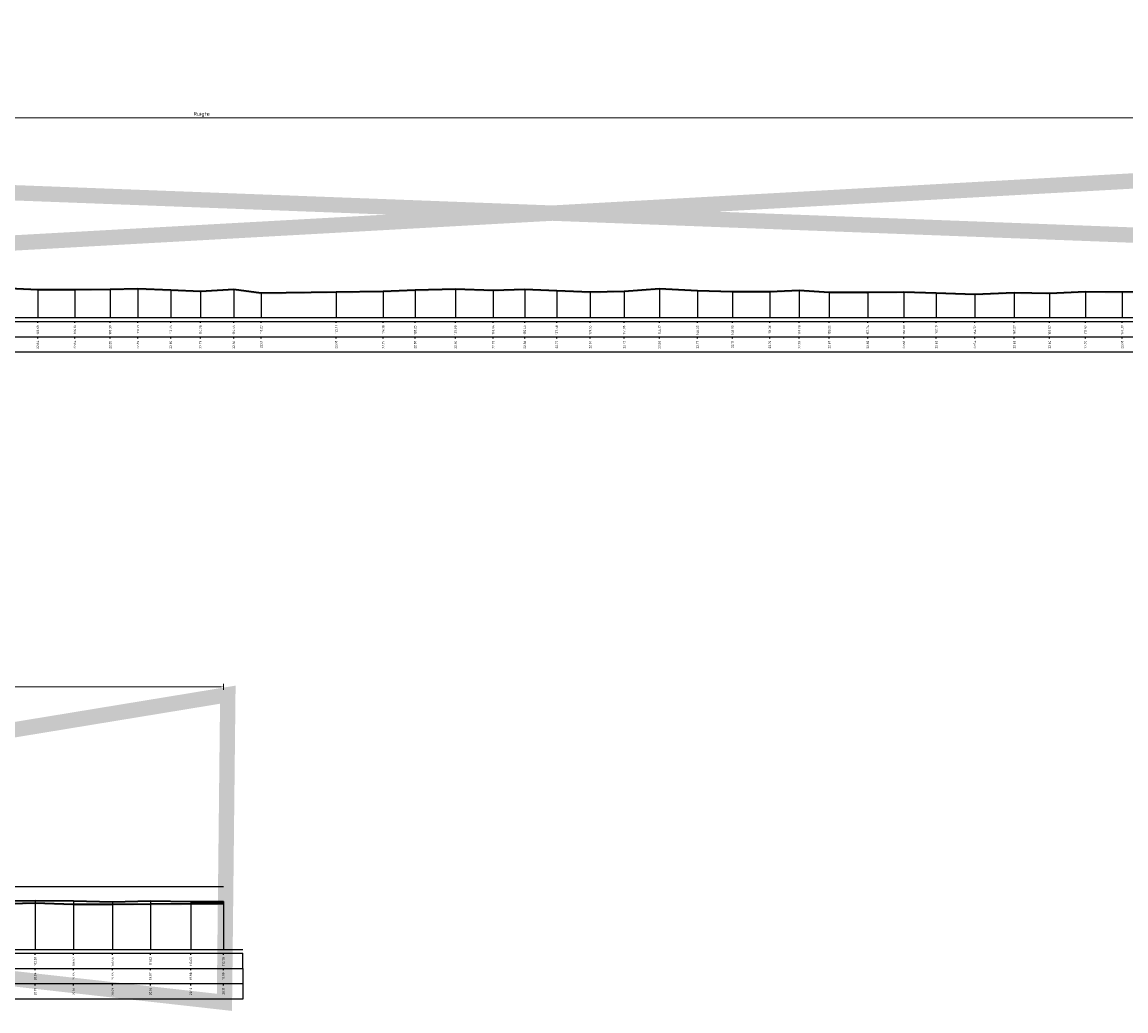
# Model space of a CAD drawing. Header units: metres. Extents: x 173015 to 189682, y 346605 to 348504.
# Tile 169 of 212: x 188982 to 189054, y 348423 to 348487. Entities that reach past the tile are written whole.
import ezdxf
from ezdxf.enums import TextEntityAlignment as Align

# ---------------------------------------------------------------- set-up
doc = ezdxf.new("R2010")
doc.units = ezdxf.units.M
doc.header["$PDMODE"] = 35
doc.header["$PDSIZE"] = 0.075
for name, color, linetype, lineweight in [('B-ME-OB-WATERLIJN-GD', 150, 'Continuous', 25), ('X-ME-AL-PROFIEL_HUIDIG MAAIVELD-GD', 252, 'Continuous', 0), ('X-XX-AL-DETAIL1-M-B', 252, 'Continuous', 18), ('X-XX-AL-DWARSPROFIEL_PROFIELLIJN BOVENKANT SLIB-GD', 42, 'Continuous', 35), ('X-XX-AL-DWARSPROFIEL_PROFIELLIJN MAAIVELD-GD', 8, 'Continuous', 35), ('X-XX-AL-HULPGEOMETRIE-G', 50, 'Continuous', 25)]:
    doc.layers.add(name, color=color, linetype=linetype, lineweight=lineweight)
doc.layers.add('X-ME-AL-PROFIELRASTER-S', color=7, linetype='Continuous')
doc.styles.add('NLCS-ISO-ANNOTATIVE-T18', font='NLCS-ISO.ttf', dxfattribs={"height": 1.8})
doc.styles.add('NLCS-ISO-M100-T25', font='NLCS-ISO.ttf', dxfattribs={"height": 0.25})
doc.dimstyles.new('NLCS-M100-T25-PIJL_L3_H2', dxfattribs={"dimscale": 0.1, "dimtxt": 2.5, "dimasz": 2.5, "dimexe": 2, "dimexo": 2, "dimgap": 0.7, "dimtad": 1, "dimdec": 3, "dimzin": 0, "dimdsep": 46, "dimtxsty": 'NLCS-ISO-M100-T25', "dimcen": 0, "dimdle": 2, "dimclrd": 256, "dimclre": 256, "dimclrt": 256, "dimazin": 0, "dimtfac": 1, "dimtdec": 3, "dimtofl": 0, "dimtmove": 0, "dimatfit": 3, "dimfxl": 2, "dimfxlon": 1, "dimtfillclr": 256, "dimtolj": 1, "dimtzin": 0, "dimlwd": -1, "dimlwe": -1, "dimarcsym": 0})

# ---------------------------------------------------------------- blocks, each defined once
blk = doc.blocks.new('SAL-PROFIELRASTER_BALK_EIND1-D')
at = {"color": 0, "linetype": 'ByBlock', "lineweight": -2}
blk.add_line((1, -12.5), (1, -2.5), dxfattribs=at)
at = {"color": 0, "linetype": 'ByBlock', "lineweight": -2, "flags": 128}
for points in [[(0, 0), (1, 0)], [(0, -2.5), (1, -2.5)], [(0, -12.5), (1, -12.5)]]:
    blk.add_lwpolyline(points, dxfattribs=at)
blk = doc.blocks.new('SAL-PROFIELRASTER_BALK_EIND2-D')
at = {"color": 0, "linetype": 'ByBlock', "lineweight": -2}
for p, q in [((1, -2.5), (1, -12.5)), ((1, -12.5), (0, -12.5))]:
    blk.add_line(p, q, dxfattribs=at)
blk = doc.blocks.new('SAL-PROFIELRASTER_BALK_DATA-D')
at = {"color": 0, "linetype": 'ByBlock', "lineweight": -2}
blk.add_lwpolyline([(0, -3.5), (0, -2.5)], dxfattribs=at)
at = {"color": 0, "linetype": 'ByBlock', "lineweight": -2, "style": 'NLCS-ISO-ANNOTATIVE-T18'}
blk.add_attdef('GETAL', text='', height=1.5, rotation=90, dxfattribs=at).set_placement((0.75, -5), align=Align.RIGHT)
blk = doc.blocks.new('SAL-PROFIELRASTER_AANHAAL-D')
at = {"color": 9, "linetype": 'ByBlock', "lineweight": -2, "flags": 128}
blk.add_lwpolyline([(0, 1), (0, 0)], dxfattribs=at)
blk = doc.blocks.new('*D99')
at = {"layer": 'Defpoints', "color": 0, "transparency": 16777216}
for p in [(188879.757, 348480.973), (189109.712, 348467.567), (188879.757, 348466.087)]:
    blk.add_point(p, dxfattribs=at)
at = {"layer": 'X-XX-AL-DETAIL1-M-B', "transparency": 16777216}
for p, q in [((188879.757, 348480.773), (188879.757, 348481.173)), ((189109.462, 348480.973), (188880.007, 348480.973)), ((189109.712, 348480.773), (189109.712, 348481.173))]:
    blk.add_line(p, q, dxfattribs=at)
for points in [[(188880.007, 348481.014), (188880.007, 348480.931), (188879.757, 348480.973)], [(189109.462, 348481.014), (189109.462, 348480.931), (189109.712, 348480.973)]]:
    blk.add_solid(points, dxfattribs=at)
at = {"layer": 'X-XX-AL-DETAIL1-M-B', "transparency": 16777216, "insert": (188994.108, 348481.205), "char_height": 0.25, "attachment_point": 5, "style": 'NLCS-ISO-M100-T25'}
blk.add_mtext('\\A1;Ruigte', dxfattribs=at)
blk = doc.blocks.new('*D35')
at = {"layer": 'Defpoints', "color": 0, "transparency": 16777216}
for p in [(188948.537, 348443.934), (188948.537, 348430.037), (188995.532, 348425.947)]:
    blk.add_point(p, dxfattribs=at)
at = {"layer": 'X-XX-AL-DETAIL1-M-B', "transparency": 16777216}
for p, q in [((188948.537, 348443.734), (188948.537, 348444.134)), ((188995.282, 348443.934), (188948.787, 348443.934)), ((188995.532, 348443.734), (188995.532, 348444.134))]:
    blk.add_line(p, q, dxfattribs=at)
for points in [[(188948.787, 348443.975), (188948.787, 348443.892), (188948.537, 348443.934)], [(188995.282, 348443.975), (188995.282, 348443.892), (188995.532, 348443.934)]]:
    blk.add_solid(points, dxfattribs=at)
at = {"layer": 'X-XX-AL-DETAIL1-M-B', "transparency": 16777216, "insert": (188972.034, 348444.129), "char_height": 0.25, "attachment_point": 5, "style": 'NLCS-ISO-M100-T25'}
blk.add_mtext('\\A1;Waterbodem met slib', dxfattribs=at)

msp = doc.modelspace()

# ---------------------------------------------------------------- hatches: boundary and pattern name
at = {"layer": 'X-ME-AL-PROFIEL_HUIDIG MAAIVELD-GD'}
h = msp.add_hatch(dxfattribs=at)
h.set_pattern_fill('AGR-MAAIVELD', color=256, scale=0.05, pattern_type=2)
h.set_pattern_definition([(45, (2171.35685, 77.68078), (-0.25000007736, 0.25000007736), []), (45, (2171.32113, 77.7165), (0, 0.50000015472), [0.3535535, -0.3535535]), (45, (2171.28542, 77.7522), (0, 0.50000015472), [0.3535535, -0.3535535]), (45, (2171.2492, 77.78842), (0, 0.50000015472), [0.3535535, -0.3535535]), (45, (2171.214, 77.82363), (0, 0.50000015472), [0.3535535, -0.3535535]), (45, (2171.17828, 77.85935), (0, 0.50000015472), [0.3535535, -0.3535535]), (45, (2171.14256, 77.89506), (0, 0.50000015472), [0.3535535, -0.3535535]), (315, (2171.35685, 77.68078), (0.25000007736, 0.25000007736), []), (315, (2171.39256, 77.7165), (0.50000015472, -1e-16), [0.3535535, -0.3535535]), (315, (2171.42828, 77.7522), (0.50000015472, -1e-16), [0.3535535, -0.3535535]), (315, (2171.4645, 77.78842), (0.50000015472, -1e-16), [0.3535535, -0.3535535]), (315, (2171.4997, 77.82363), (0.50000015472, -1e-16), [0.3535535, -0.3535535]), (315, (2171.53542, 77.85935), (0.50000015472, -1e-16), [0.3535535, -0.3535535]), (315, (2171.57113, 77.89506), (0.50000015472, -1e-16), [0.3535535, -0.3535535])])
h.paths.add_polyline_path([(189222.9899, 348469.0252), (189221.0656, 348469.0292), (189219.7127, 348469.0062), (189217.9877, 348468.9742), (189215.729, 348468.9482), (189213.6326, 348468.9882), (189210.7476, 348468.9452), (189209.0417, 348468.9812), (189207.7439, 348469.0232), (189205.7175, 348468.9682), (189203.7269, 348468.9732), (189202.1759, 348469.0072), (189200.4036, 348468.9552), (189198.1906, 348468.9582), (189196.0627, 348468.9302), (189193.6728, 348468.9312), (189191.2544, 348468.8912), (189189.1828, 348469.0002), (189186.5005, 348468.9922), (189184.031, 348468.9402), (189181.8078, 348468.9622), (189180.0439, 348468.9632), (189178.3774, 348468.9182), (189176.1592, 348468.9292), (189154.4678, 348469.1152), (189145.9764, 348469.2802), (189143.9173, 348469.2132), (189141.8701, 348469.2602), (189139.8888, 348469.3582), (189137.7088, 348469.3282), (189135.6003, 348469.3462), (189133.2681, 348469.4172), (189131.0415, 348469.3472), (189129.2302, 348469.2562), (189113.1569, 348469.2702), (189110.9654, 348469.3082), (189108.4586, 348469.3972), (189106.3951, 348469.3702), (189103.9317, 348469.4802), (189101.6796, 348469.5162), (189099.4914, 348469.4162), (189097.3199, 348469.4002), (189094.7243, 348469.4812), (189092.341, 348469.5252), (189090.6133, 348469.5562), (189088.3818, 348469.5692), (189086.4948, 348469.5822), (189084.485, 348469.6012), (189082.0661, 348469.6402), (189079.91, 348469.6792), (189078.0145, 348469.6952), (189075.8916, 348469.6052), (189073.6019, 348469.7532), (189071.6246, 348469.8992), (189069.7626, 348469.7972), (189067.87, 348469.6802), (189065.6501, 348469.7102), (189063.481, 348469.7142), (189061.1365, 348469.7842), (189058.893, 348469.5672), (189056.5134, 348469.5762), (189054.0526, 348469.5552), (189051.6792, 348469.5752), (189049.3299, 348469.4742), (189047.0279, 348469.5052), (189044.4731, 348469.4102), (189041.949, 348469.4912), (189039.8493, 348469.5482), (189037.4968, 348469.5202), (189034.9808, 348469.5402), (189033.032, 348469.6562), (189031.1139, 348469.5742), (189028.6845, 348469.5822), (189026.4024, 348469.6472), (189023.9314, 348469.7672), (189021.6186, 348469.6032), (189019.4073, 348469.5462), (189017.2386, 348469.6452), (189015.1608, 348469.7302), (189013.1006, 348469.6612), (189010.6372, 348469.7362), (189008.011, 348469.6752), (189005.937, 348469.5882), (189002.8646, 348469.5512), (188997.9831, 348469.4792), (188996.201, 348469.7322), (188994.0404, 348469.6042), (188992.0957, 348469.6772), (188989.9643, 348469.7582), (188988.1482, 348469.7212), (188985.8581, 348469.7122), (188983.4456, 348469.7122), (188981.111, 348469.8112), (188978.971, 348469.7912), (188976.79, 348469.8422), (188974.4816, 348469.9342), (188972.0607, 348469.8202), (188969.8888, 348469.7232), (188967.5178, 348469.7612), (188965.3407, 348469.9372), (188962.992, 348469.8482), (188960.6119, 348469.9422), (188957.9642, 348469.9482), (188955.6635, 348470.0512), (188953.4229, 348469.9602), (188951.271, 348469.9132), (188949.2061, 348469.7742), (188946.8354, 348469.7722), (188944.5882, 348469.7722), (188942.3471, 348469.6172), (188940.5171, 348470.0282), (188938.5878, 348470.0622), (188936.4828, 348470.0922), (188934.4099, 348470.1282), (188932.4844, 348470.2012), (188930.4281, 348470.1372), (188928.1753, 348470.0242), (188926.5866, 348470.0112), (188924.8833, 348470.0002), (188922.9914, 348470.0782), (188921.1189, 348470.0162), (188919.2089, 348469.9682), (188917.5412, 348469.9122), (188915.6232, 348469.7822), (188913.7298, 348469.8702), (188911.7172, 348469.9072), (188909.7232, 348469.9552), (188907.7131, 348469.9772), (188905.8468, 348469.8842), (188903.7038, 348469.9882), (188901.7396, 348469.9522), (188899.8316, 348469.9692), (188898.0455, 348470.0242), (188896.0004, 348470.1502), (188894.1712, 348470.1442), (188892.0369, 348469.9862), (188890.3801, 348470.0832), (188888.8986, 348470.2002), (188887.4793, 348470.2412), (188885.3538, 348470.2462), (188883.4115, 348470.2282), (188881.7839, 348470.2342), (188879.7566, 348470.2272), (188879.7566, 348470.3272), (188881.7839, 348470.3342), (188883.4115, 348470.3282), (188885.3538, 348470.3462), (188887.4793, 348470.3412), (188888.8986, 348470.3002), (188890.3801, 348470.1832), (188892.0369, 348470.0862), (188894.1712, 348470.2442), (188896.0004, 348470.2502), (188898.0455, 348470.1242), (188899.8316, 348470.0692), (188901.7396, 348470.0522), (188903.7038, 348470.0882), (188905.8468, 348469.9842), (188907.7131, 348470.0772), (188909.7232, 348470.0552), (188911.7172, 348470.0072), (188913.7298, 348469.9702), (188915.6232, 348469.8822), (188917.5412, 348470.0122), (188919.2089, 348470.0682), (188921.1189, 348470.1162), (188922.9914, 348470.1782), (188924.8833, 348470.1002), (188926.5866, 348470.1112), (188928.1753, 348470.1242), (188930.4281, 348470.2372), (188932.4844, 348470.3012), (188934.4099, 348470.2282), (188936.4828, 348470.1922), (188938.5878, 348470.1622), (188940.5171, 348470.1282), (188942.3471, 348469.7172), (188944.5882, 348469.8722), (188946.8354, 348469.8722), (188949.2061, 348469.8742), (188951.271, 348470.0132), (188953.4229, 348470.0602), (188955.6635, 348470.1512), (188957.9642, 348470.0482), (188960.6119, 348470.0422), (188962.992, 348469.9482), (188965.3407, 348470.0372), (188967.5178, 348469.8612), (188969.8888, 348469.8232), (188972.0607, 348469.9202), (188974.4816, 348470.0342), (188976.79, 348469.9422), (188978.971, 348469.8912), (188981.111, 348469.9112), (188983.4456, 348469.8122), (188985.8581, 348469.8122), (188988.1482, 348469.8212), (188989.9643, 348469.8582), (188992.0957, 348469.7772), (188994.0404, 348469.7042), (188996.201, 348469.8322), (188997.9831, 348469.5792), (189002.8646, 348469.6512), (189005.937, 348469.6882), (189008.011, 348469.7752), (189010.6372, 348469.8362), (189013.1006, 348469.7612), (189015.1608, 348469.8302), (189017.2386, 348469.7452), (189019.4073, 348469.6462), (189021.6186, 348469.7032), (189023.9314, 348469.8672), (189026.4024, 348469.7472), (189028.6845, 348469.6822), (189031.1139, 348469.6742), (189033.032, 348469.7562), (189034.9808, 348469.6402), (189037.4968, 348469.6202), (189039.8493, 348469.6482), (189041.949, 348469.5912), (189044.4731, 348469.5102), (189047.0279, 348469.6052), (189049.3299, 348469.5742), (189051.6792, 348469.6752), (189054.0526, 348469.6552), (189056.5134, 348469.6762), (189058.893, 348469.6672), (189061.1365, 348469.8842), (189063.481, 348469.8142), (189065.6501, 348469.8102), (189067.87, 348469.7802), (189069.7626, 348469.8972), (189071.6246, 348469.9992), (189073.6019, 348469.8532), (189075.8916, 348469.7052), (189078.0145, 348469.7952), (189079.91, 348469.7792), (189082.0661, 348469.7402), (189084.485, 348469.7012), (189086.4948, 348469.6822), (189088.3818, 348469.6692), (189090.6133, 348469.6562), (189092.341, 348469.6252), (189094.7243, 348469.5812), (189097.3199, 348469.5002), (189099.4914, 348469.5162), (189101.6796, 348469.6162), (189103.9317, 348469.5802), (189106.3951, 348469.4702), (189108.4586, 348469.4972), (189110.9654, 348469.4082), (189113.1569, 348469.3702), (189129.2302, 348469.3562), (189131.0415, 348469.4472), (189133.2681, 348469.5172), (189135.6003, 348469.4462), (189137.7088, 348469.4282), (189139.8888, 348469.4582), (189141.8701, 348469.3602), (189143.9173, 348469.3132), (189145.9764, 348469.3802), (189154.4678, 348469.2152), (189176.1592, 348469.0292), (189178.3774, 348469.0182), (189180.0439, 348469.0632), (189181.8078, 348469.0622), (189184.031, 348469.0402), (189186.5005, 348469.0922), (189189.1828, 348469.1002), (189191.2544, 348468.9912), (189193.6728, 348469.0312), (189196.0627, 348469.0302), (189198.1906, 348469.0582), (189200.4036, 348469.0552), (189202.1759, 348469.1072), (189203.7269, 348469.0732), (189205.7175, 348469.0682), (189207.7439, 348469.1232), (189209.0417, 348469.0812), (189210.7476, 348469.0452), (189213.6326, 348469.0882), (189215.729, 348469.0482), (189217.9877, 348469.0742), (189219.7127, 348469.1062), (189221.0656, 348469.1292), (189222.9899, 348469.1252), (189222.9911, 348469.0252)])
h = msp.add_hatch(dxfattribs=at)
h.set_pattern_fill('AGR-MAAIVELD', color=256, scale=0.05, pattern_type=2)
h.set_pattern_definition([(45, (2170.6824, 91.25903), (-0.25000007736, 0.25000007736), []), (45, (2170.6467, 91.29474), (0, 0.50000015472), [0.3535535, -0.3535535]), (45, (2170.611, 91.33046), (0, 0.50000015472), [0.3535535, -0.3535535]), (45, (2170.57477, 91.36667), (0, 0.50000015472), [0.3535535, -0.3535535]), (45, (2170.53956, 91.4019), (0, 0.50000015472), [0.3535535, -0.3535535]), (45, (2170.50384, 91.4376), (0, 0.50000015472), [0.3535535, -0.3535535]), (45, (2170.46813, 91.4733), (0, 0.50000015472), [0.3535535, -0.3535535]), (315, (2170.6824, 91.25903), (0.25000007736, 0.25000007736), []), (315, (2170.71813, 91.29474), (0.50000015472, -1e-16), [0.3535535, -0.3535535]), (315, (2170.75384, 91.33046), (0.50000015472, -1e-16), [0.3535535, -0.3535535]), (315, (2170.79006, 91.36667), (0.50000015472, -1e-16), [0.3535535, -0.3535535]), (315, (2170.82527, 91.4019), (0.50000015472, -1e-16), [0.3535535, -0.3535535]), (315, (2170.861, 91.4376), (0.50000015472, -1e-16), [0.3535535, -0.3535535]), (315, (2170.8967, 91.4733), (0.50000015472, -1e-16), [0.3535535, -0.3535535])])
h.paths.add_polyline_path([(188933.6058, 348431.3958), (188927.11, 348431.4538), (188922.0577, 348431.8278), (188916.6964, 348432.0388), (188911.7593, 348432.1308), (188907.608, 348432.1728), (188905.0351, 348432.4178), (188901.4066, 348432.6098), (188898.9572, 348433.2828), (188898.0873, 348434.2737), (188896.6015, 348434.6448), (188894.9502, 348434.7188), (188893.1728, 348434.6798), (188890.9086, 348434.7288), (188888.8458, 348433.9988), (188883.9935, 348432.0088), (188882.0395, 348430.7668), (188881.3563, 348430.5858), (188880.7097, 348430.2008), (188879.7566, 348429.6698), (188879.7566, 348429.5698), (188880.7097, 348430.1008), (188881.3563, 348430.4858), (188882.0395, 348430.6668), (188883.9935, 348431.9088), (188888.8458, 348433.8988), (188890.9086, 348434.6288), (188893.1728, 348434.5798), (188894.9502, 348434.6188), (188896.6015, 348434.5448), (188898.0433, 348434.1635), (188898.9572, 348433.1828), (188901.4066, 348432.5098), (188905.0351, 348432.3178), (188907.608, 348432.0728), (188911.7593, 348432.0308), (188916.6964, 348431.9388), (188922.0577, 348431.7278), (188927.11, 348431.3538), (188933.6058, 348431.2958), (188937.6066, 348431.1508), (188943.2151, 348431.0628), (188946.4089, 348430.8538), (188949.175, 348430.8278), (188950.9405, 348430.5378), (188954.2766, 348430.4388), (188957.6347, 348430.2748), (188961.4535, 348430.2028), (188964.2453, 348430.1418), (188966.842, 348430.0318), (188969.6503, 348429.9108), (188972.4631, 348429.9038), (188975.1915, 348429.8378), (188977.906, 348429.7498), (188980.7908, 348429.7078), (188983.2688, 348429.7828), (188985.7744, 348429.6958), (188988.3146, 348429.6898), (188990.777, 348429.7088), (188993.4051, 348429.7258), (188995.5321, 348429.7308), (188995.5321, 348429.8308), (188993.4051, 348429.8258), (188990.777, 348429.8088), (188988.3146, 348429.7898), (188985.7744, 348429.7958), (188983.2688, 348429.8828), (188980.7908, 348429.8078), (188977.906, 348429.8498), (188975.1915, 348429.9378), (188972.4631, 348430.0038), (188969.6503, 348430.0108), (188966.842, 348430.1318), (188964.2453, 348430.2418), (188961.4535, 348430.3028), (188957.6347, 348430.3748), (188954.2766, 348430.5388), (188950.9405, 348430.6378), (188949.175, 348430.9278), (188946.4089, 348430.9538), (188943.2151, 348431.1628), (188937.6066, 348431.2508)])

# ---------------------------------------------------------------- linework, layer by layer
at = {"layer": 'B-ME-OB-WATERLIJN-GD'}
msp.add_lwpolyline([(188948.5367, 348430.9338), (188995.5321, 348430.9338)], dxfattribs=at)
at = {"layer": 'X-XX-AL-DWARSPROFIEL_PROFIELLIJN BOVENKANT SLIB-GD'}
msp.add_lwpolyline([(188949.175, 348430.9278), (188950.9013, 348430.6698), (188954.2523, 348430.5798), (188957.6116, 348430.4798), (188961.4482, 348430.3928), (188964.2092, 348430.2738), (188966.842, 348430.2138), (188969.6503, 348430.1138), (188972.4631, 348430.1338), (188975.1915, 348430.1338), (188977.906, 348430.0938), (188980.7908, 348430.0138), (188983.2688, 348430.0338), (188985.7744, 348430.0038), (188988.3146, 348429.9338), (188990.777, 348430.0038), (188993.4051, 348429.9638), (188995.5321, 348429.9538)], dxfattribs=at)
at = {"layer": 'X-XX-AL-DWARSPROFIEL_PROFIELLIJN MAAIVELD-GD'}
for points in [[(188981.111, 348469.9112), (188983.4456, 348469.8122), (188985.8581, 348469.8122), (188988.1482, 348469.8212), (188989.9643, 348469.8582), (188992.0957, 348469.7772), (188994.0404, 348469.7042), (188996.201, 348469.8322), (188997.9831, 348469.5792), (189002.8646, 348469.6512), (189005.937, 348469.6882), (189008.011, 348469.7752), (189010.6372, 348469.8362), (189013.1006, 348469.7612), (189015.1608, 348469.8302), (189017.2386, 348469.7452), (189019.4073, 348469.6462), (189021.6186, 348469.7032), (189023.9314, 348469.8672), (189026.4024, 348469.7472), (189028.6845, 348469.6822), (189031.1139, 348469.6742), (189033.032, 348469.7562), (189034.9808, 348469.6402), (189037.4968, 348469.6202), (189039.8493, 348469.6482), (189041.949, 348469.5912), (189044.4731, 348469.5102), (189047.0279, 348469.6052), (189049.3299, 348469.5742), (189051.6792, 348469.6752), (189054.0526, 348469.6552), (189056.5134, 348469.6762)], [(188980.7908, 348429.8078), (188983.2688, 348429.8828), (188985.7744, 348429.7958), (188988.3146, 348429.7898), (188990.777, 348429.8088), (188993.4051, 348429.8258), (188995.5321, 348429.8308)]]:
    msp.add_lwpolyline(points, dxfattribs=at)
at = {"layer": 'X-XX-AL-HULPGEOMETRIE-G', "const_width": 1}
for points in [[(188870.3288, 348466.6546), (189231.9216, 348486.6838), (189231.7016, 348466.6546), (188869.9405, 348480.3343)], [(188873.8898, 348423.396), (188995.814, 348443.4252), (188995.594, 348423.396), (188873.5015, 348437.0757)]]:
    msp.add_lwpolyline(points, dxfattribs=at)

# ---------------------------------------------------------------- block references
at = {"layer": 'X-ME-AL-PROFIELRASTER-S'}
for p, yscale in [((188983.4456, 348467.9732), 1.838999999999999), ((188985.8581, 348467.9732), 1.838999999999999), ((188988.1482, 348467.9732), 1.847999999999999), ((188989.9643, 348467.9732), 1.885000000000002), ((188992.0957, 348467.9732), 1.803999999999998), ((188994.0404, 348467.9732), 1.731000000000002), ((188996.201, 348467.9732), 1.859000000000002), ((188997.9831, 348467.9732), 1.606000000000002), ((189002.8646, 348467.9732), 1.678000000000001), ((189005.937, 348467.9732), 1.715), ((189008.011, 348467.9732), 1.802), ((189010.6372, 348467.9732), 1.863), ((189013.1006, 348467.9732), 1.788), ((189015.1608, 348467.9732), 1.856999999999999), ((189017.2386, 348467.9732), 1.771999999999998), ((189019.4073, 348467.9732), 1.672999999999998), ((189021.6186, 348467.9732), 1.73), ((189023.9314, 348467.9732), 1.893999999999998), ((189026.4024, 348467.9732), 1.774000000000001), ((189028.6845, 348467.9732), 1.709), ((189031.1139, 348467.9732), 1.701000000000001), ((189033.032, 348467.9732), 1.783000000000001), ((189034.9808, 348467.9732), 1.667000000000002), ((189037.4968, 348467.9732), 1.646999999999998), ((189039.8493, 348467.9732), 1.675000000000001), ((189041.949, 348467.9732), 1.617999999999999), ((189044.4731, 348467.9732), 1.536999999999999), ((189047.0279, 348467.9732), 1.632000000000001), ((189049.3299, 348467.9732), 1.600999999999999), ((189051.6792, 348467.9732), 1.702000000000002), ((189054.0526, 348467.9732), 1.681999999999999), ((188983.2688, 348426.8438), 3.190000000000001), ((188983.2688, 348426.8438), 3.039000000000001), ((188985.7744, 348426.8438), 3.16), ((188988.3146, 348426.8438), 3.09), ((188990.777, 348426.8438), 3.16), ((188993.4051, 348426.8438), 3.120000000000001), ((188993.4051, 348426.8438), 2.981999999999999), ((188995.5321, 348426.8438), 3.109999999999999), ((188995.5321, 348426.8438), 2.986999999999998), ((188985.7744, 348426.8438), 2.952000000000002), ((188988.3146, 348426.8438), 2.946000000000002), ((188990.777, 348426.8438), 2.965)]:
    msp.add_blockref('SAL-PROFIELRASTER_AANHAAL-D', p, dxfattribs=dict(at, yscale=yscale))
at = {"layer": 'X-ME-AL-PROFIELRASTER-S', "yscale": 0.1}
for name, p, xscale, zscale in [('SAL-PROFIELRASTER_BALK_EIND1-D', (188879.7566, 348467.9732), 344.4832157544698, 344.4832157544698), ('SAL-PROFIELRASTER_BALK_EIND2-D', (188879.7566, 348466.9732), 344.4832157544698, 344.4832157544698), ('SAL-PROFIELRASTER_BALK_EIND1-D', (188879.7566, 348426.8438), 117.0254849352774, 117.0254849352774), ('SAL-PROFIELRASTER_BALK_EIND2-D', (188879.7566, 348425.8438), 117.0254849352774, 117.0254849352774), ('SAL-PROFIELRASTER_BALK_EIND2-D', (188879.7566, 348424.8438), 117.0254849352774, 117.0254849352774)]:
    msp.add_blockref(name, p, dxfattribs=dict(at, xscale=xscale, zscale=zscale))
at = {"layer": 'X-ME-AL-PROFIELRASTER-S', "xscale": 0.1, "yscale": 0.1, "zscale": 0.1}
for p, values in [((188983.4456, 348467.9732), {'GETAL': '103.69'}), ((188985.8581, 348467.9732), {'GETAL': '106.10'}), ((188988.1482, 348467.9732), {'GETAL': '108.39'}), ((188989.9643, 348467.9732), {'GETAL': '110.21'}), ((188992.0957, 348467.9732), {'GETAL': '112.34'}), ((188994.0404, 348467.9732), {'GETAL': '114.28'}), ((188996.201, 348467.9732), {'GETAL': '116.44'}), ((188997.9831, 348467.9732), {'GETAL': '118.23'}), ((189002.8646, 348467.9732), {'GETAL': '123.11'}), ((189005.937, 348467.9732), {'GETAL': '126.18'}), ((189008.011, 348467.9732), {'GETAL': '128.25'}), ((189010.6372, 348467.9732), {'GETAL': '130.88'}), ((189013.1006, 348467.9732), {'GETAL': '133.34'}), ((189015.1608, 348467.9732), {'GETAL': '135.40'}), ((189017.2386, 348467.9732), {'GETAL': '137.48'}), ((189019.4073, 348467.9732), {'GETAL': '139.65'}), ((189021.6186, 348467.9732), {'GETAL': '141.86'}), ((189023.9314, 348467.9732), {'GETAL': '144.17'}), ((189026.4024, 348467.9732), {'GETAL': '146.65'}), ((189028.6845, 348467.9732), {'GETAL': '148.93'}), ((189031.1139, 348467.9732), {'GETAL': '151.36'}), ((189033.032, 348467.9732), {'GETAL': '153.28'}), ((189034.9808, 348467.9732), {'GETAL': '155.22'}), ((189037.4968, 348467.9732), {'GETAL': '157.74'}), ((189039.8493, 348467.9732), {'GETAL': '160.09'}), ((189041.949, 348467.9732), {'GETAL': '162.19'}), ((189044.4731, 348467.9732), {'GETAL': '164.72'}), ((189047.0279, 348467.9732), {'GETAL': '167.27'}), ((189049.3299, 348467.9732), {'GETAL': '169.57'}), ((189051.6792, 348467.9732), {'GETAL': '171.92'}), ((189054.0526, 348467.9732), {'GETAL': '174.30'}), ((188983.4456, 348466.9732), {'GETAL': '22.84'}), ((188985.8581, 348466.9732), {'GETAL': '22.84'}), ((188988.1482, 348466.9732), {'GETAL': '22.85'}), ((188989.9643, 348466.9732), {'GETAL': '22.89'}), ((188992.0957, 348466.9732), {'GETAL': '22.80'}), ((188994.0404, 348466.9732), {'GETAL': '22.73'}), ((188996.201, 348466.9732), {'GETAL': '22.86'}), ((188997.9831, 348466.9732), {'GETAL': '22.61'}), ((189002.8646, 348466.9732), {'GETAL': '22.68'}), ((189005.937, 348466.9732), {'GETAL': '22.72'}), ((189008.011, 348466.9732), {'GETAL': '22.80'}), ((189010.6372, 348466.9732), {'GETAL': '22.86'}), ((189013.1006, 348466.9732), {'GETAL': '22.79'}), ((189015.1608, 348466.9732), {'GETAL': '22.86'}), ((189017.2386, 348466.9732), {'GETAL': '22.77'}), ((189019.4073, 348466.9732), {'GETAL': '22.67'}), ((189021.6186, 348466.9732), {'GETAL': '22.73'}), ((189023.9314, 348466.9732), {'GETAL': '22.89'}), ((189026.4024, 348466.9732), {'GETAL': '22.77'}), ((189028.6845, 348466.9732), {'GETAL': '22.71'}), ((189031.1139, 348466.9732), {'GETAL': '22.70'}), ((189033.032, 348466.9732), {'GETAL': '22.78'}), ((189034.9808, 348466.9732), {'GETAL': '22.67'}), ((189037.4968, 348466.9732), {'GETAL': '22.65'}), ((189039.8493, 348466.9732), {'GETAL': '22.68'}), ((189041.949, 348466.9732), {'GETAL': '22.62'}), ((189044.4731, 348466.9732), {'GETAL': '22.54'}), ((189047.0279, 348466.9732), {'GETAL': '22.63'}), ((189049.3299, 348466.9732), {'GETAL': '22.60'}), ((189051.6792, 348466.9732), {'GETAL': '22.70'}), ((189054.0526, 348466.9732), {'GETAL': '22.68'}), ((188983.2688, 348426.8438), {'GETAL': '103.51'}), ((188983.2688, 348426.8438), {'GETAL': '103.51'}), ((188985.7744, 348426.8438), {'GETAL': '106.02'}), ((188985.7744, 348426.8438), {'GETAL': '106.02'}), ((188988.3146, 348426.8438), {'GETAL': '108.56'}), ((188988.3146, 348426.8438), {'GETAL': '108.56'}), ((188990.777, 348426.8438), {'GETAL': '111.02'}), ((188990.777, 348426.8438), {'GETAL': '111.02'}), ((188993.4051, 348426.8438), {'GETAL': '113.65'}), ((188993.4051, 348426.8438), {'GETAL': '113.65'}), ((188995.5321, 348426.8438), {'GETAL': '115.78'}), ((188995.5321, 348426.8438), {'GETAL': '115.78'}), ((188983.2688, 348425.8438), {'GETAL': '20.04'}), ((188985.7744, 348425.8438), {'GETAL': '19.95'}), ((188988.3146, 348425.8438), {'GETAL': '19.95'}), ((188990.777, 348425.8438), {'GETAL': '19.97'}), ((188993.4051, 348425.8438), {'GETAL': '19.98'}), ((188995.5321, 348425.8438), {'GETAL': '19.99'}), ((188983.2688, 348424.8438), {'GETAL': '20.19'}), ((188985.7744, 348424.8438), {'GETAL': '20.16'}), ((188988.3146, 348424.8438), {'GETAL': '20.09'}), ((188990.777, 348424.8438), {'GETAL': '20.16'}), ((188993.4051, 348424.8438), {'GETAL': '20.12'}), ((188995.5321, 348424.8438), {'GETAL': '20.11'})]:
    msp.add_blockref('SAL-PROFIELRASTER_BALK_DATA-D', p, dxfattribs=at).add_auto_attribs(values)

# ---------------------------------------------------------------- dimensions: what is measured, and where the dimension line sits
at = {"layer": 'X-XX-AL-DETAIL1-M-B'}
for base, p1, p2, text, picture, middle in [((188879.7566, 348480.9727), (189109.712, 348467.5669), (188879.7566, 348466.0874), 'Ruigte', '*D99', (188994.1076, 348480.9727)), ((188948.5367, 348443.9336), (188995.5321, 348425.9465), (188948.5367, 348430.0365), 'Waterbodem met slib', '*D35', (188972.0344, 348443.9336))]:
    dim = msp.add_linear_dim(base=base, p1=p1, p2=p2, text=text, dimstyle='NLCS-M100-T25-PIJL_L3_H2', dxfattribs=at)
    dim.commit()
    dim.dimension.update_dxf_attribs({"geometry": picture, "text_midpoint": middle, "dimtype": 160})

doc.saveas('drawing.dxf')
